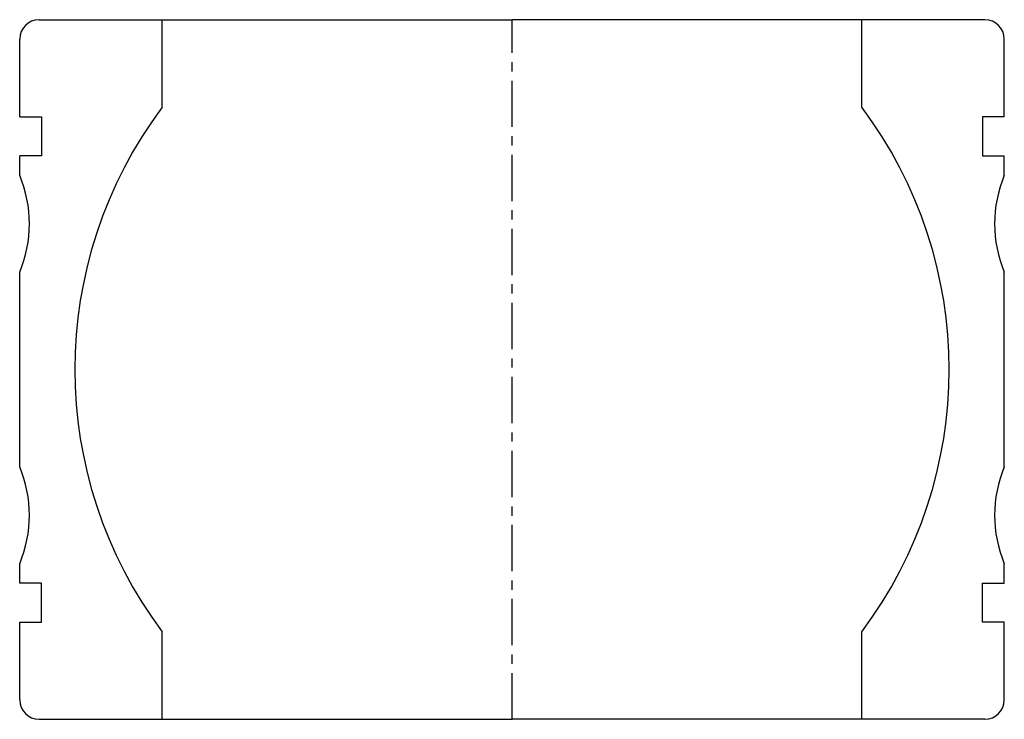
# Model space of a CAD drawing. Extents: x -51 to 51, y 64 to 136.
import ezdxf

# ---------------------------------------------------------------- set-up
doc = ezdxf.new("R2010")
doc.units = 0
doc.header["$LTSCALE"] = 0.15
doc.linetypes.add('CENTER', pattern=[50.8, 31.75, -6.35, 6.35, -6.35])
doc.layers.get('0').update_dxf_attribs({"linetype": 'CONTINUOUS'})
doc.layers.add('CENTER', color=9, linetype='CENTER')

# ---------------------------------------------------------------- blocks, each defined once
blk = doc.blocks.new('7T2-0-A')
for p, q in [((-48.68, 36), (-36, 36)), ((-36, 36), (0, 36)), ((-36, 27), (-36, 36)), ((36, 36), (0, 36)), ((48.68, 36), (36, 36)), ((36, 27), (36, 36)), ((-50.68, 26), (-50.68, 34)), ((50.68, 26), (50.68, 34)), ((-50.68, 26), (-48.43, 26)), ((-48.43, 26), (-48.43, 22)), ((50.68, 26), (48.43, 26)), ((48.43, 26), (48.43, 22)), ((-48.43, 22), (-50.68, 22)), ((-50.68, 20), (-50.68, 22)), ((48.43, 22), (50.68, 22)), ((50.68, 20), (50.68, 22)), ((-50.68, -10), (-50.68, 10)), ((50.68, -10), (50.68, 10)), ((-50.68, -22), (-50.68, -20)), ((50.68, -22), (50.68, -20)), ((-48.43, -22), (-50.68, -22)), ((-48.43, -26), (-48.43, -22)), ((48.43, -26), (48.43, -22)), ((48.43, -22), (50.68, -22)), ((-50.68, -34), (-50.68, -26)), ((-50.68, -26), (-48.43, -26)), ((50.68, -26), (48.43, -26)), ((50.68, -34), (50.68, -26)), ((-36, -36), (-36, -27)), ((36, -36), (36, -27)), ((-48.68, -36), (-36, -36)), ((-36, -36), (0, -36)), ((36, -36), (0, -36)), ((48.68, -36), (36, -36))]:
    blk.add_line(p, q)
for centre, radius, start, end in [((-48.68, 34), 2, 90, 180), ((48.68, 34), 2, 0, 90), ((0, 0), 45, 143.1301, 216.8699), ((0, 0), 45, 323.1301, 36.8699), ((-62.68, 15), 13, 337.3801, 22.6199), ((62.68, 15), 13, 157.3801, 202.6199), ((-62.68, -15), 13, 337.3801, 22.6199), ((62.68, -15), 13, 157.3801, 202.6199), ((-48.68, -34), 2, 180, 270), ((48.68, -34), 2, 270, 0)]:
    blk.add_arc(centre, radius, start, end)
at = {"layer": 'CENTER'}
blk.add_line((0, -36), (0, 36), dxfattribs=at)

msp = doc.modelspace()

# ---------------------------------------------------------------- block references
msp.add_blockref('7T2-0-A', (0, 100))

doc.saveas('drawing.dxf')
